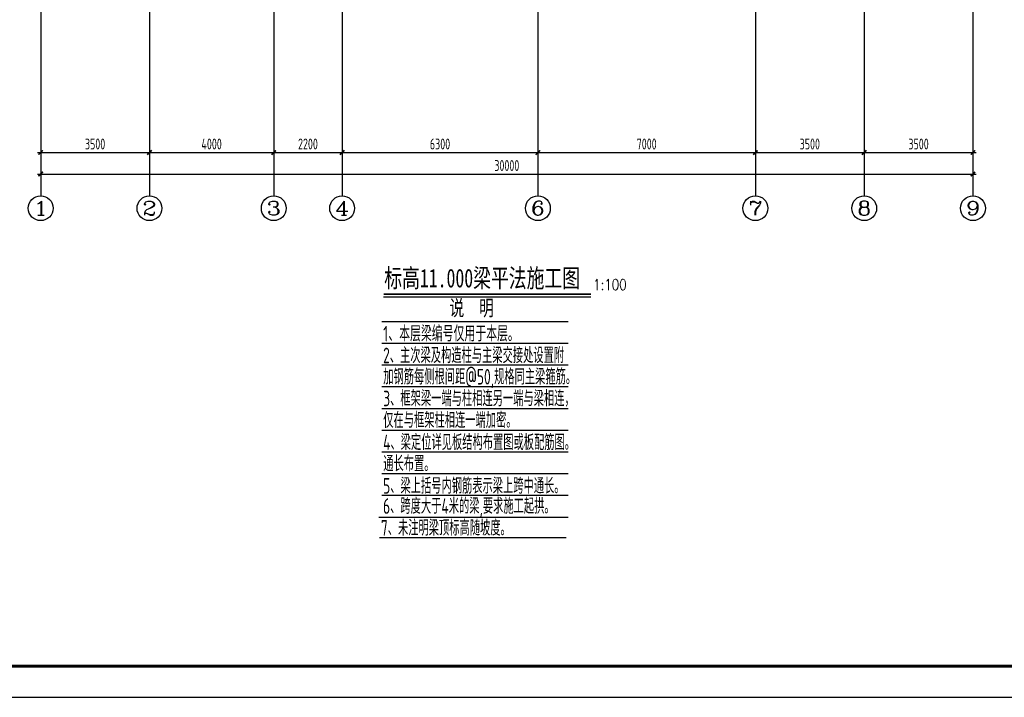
# Model space of a CAD drawing. Extents: x -302077 to 107904, y -9283 to 295706.
# Tile 228 of 256: x -44632 to -12947, y 174909 to 196728. Entities that reach past the tile are written whole.
import ezdxf
from ezdxf.enums import TextEntityAlignment as Align

# ---------------------------------------------------------------- set-up
doc = ezdxf.new("R2010")
doc.units = 0
doc.header["$LTSCALE"] = 500
doc.header["$MEASUREMENT"] = 0
doc.layers.get('0').update_dxf_attribs({"linetype": 'CONTINUOUS'})
doc.layers.get('Defpoints').update_dxf_attribs({"linetype": 'CONTINUOUS'})
for name, color, linetype in [('AXIS', 3, 'CONTINUOUS'), ('AXIS_TEXT', 7, 'CONTINUOUS'), ('PUB_DIM', 3, 'CONTINUOUS'), ('PUB_TITLE', 4, 'CONTINUOUS'), ('TEXT', 7, 'CONTINUOUS'), ('图名层', 13, 'CONTINUOUS'), ('浅辅助线', 8, 'CONTINUOUS')]:
    doc.layers.add(name, color=color, linetype=linetype)
doc.styles.add('_TCH_AXIS', font='COMPLEX', dxfattribs={"bigfont": 'GBCBIG'})
doc.styles.add('COMPLEX', font='COMPLEX')
doc.styles.add('DIM_FONT', font='SIMPLEX.shx', dxfattribs={"width": 0.8})
doc.styles.add('HTHZ', font='simhei.ttf', dxfattribs={"width": 0.7, "height": 600})
doc.styles.add('TSSD_Dimension', font='tssdeng.shx', dxfattribs={"width": 0.7, "bigfont": 'hztxt.shx'})
doc.styles.add('TSSD_Rein', font='tssdeng.shx', dxfattribs={"width": 0.7, "bigfont": 'hztxt.shx'})
doc.dimstyles.new('TSSD_100_100', dxfattribs={"dimtxt": 350, "dimasz": 100, "dimexe": 100, "dimexo": 250, "dimgap": 100, "dimtad": 1, "dimdec": 0, "dimzin": 0, "dimdsep": 46, "dimtxsty": 'TSSD_Dimension', "dimblk": 'ARCHTICK', "dimblk1": 'ARCHTICK', "dimblk2": 'ARCHTICK', "dimcen": 0, "dimdle": 100, "dimclrt": 7, "dimadec": 0, "dimazin": 0, "dimtfac": 1, "dimtdec": 0, "dimtix": 1, "dimtmove": 2, "dimatfit": 3, "dimfxl": 1, "dimtolj": 1, "dimtzin": 0, "dimarcsym": 0})

# ---------------------------------------------------------------- blocks, each defined once
blk = doc.blocks.new('wrtgtg')
at = {"layer": 'PUB_TITLE'}
blk.add_lwpolyline([(-75296, -5841), (8804, -5841), (8804, 53559), (-75296, 53559)], close=True, dxfattribs=at)
at = {"layer": 'PUB_TITLE', "const_width": 100}
blk.add_lwpolyline([(-72796, -4841), (7804, -4841), (7804, 52559), (-72796, 52559)], close=True, dxfattribs=at)
blk = doc.blocks.new('_ArchTick')
at = {"color": 0, "linetype": 'ByBlock', "const_width": 0.5}
blk.add_lwpolyline([(-0.71, -0.71), (0.71, 0.71)], dxfattribs=at)
blk = doc.blocks.new('*D780')
at = {"layer": 'AXIS', "color": 0, "lineweight": -2}
for p, q in [((-44785, 91353), (-44785, 88203)), ((-14785, 91353), (-14785, 88203)), ((-44885, 88303), (-14685, 88303))]:
    blk.add_line(p, q, dxfattribs=at)
at = {"layer": 'Defpoints', "color": 0}
for p in [(-44785, 91603), (-14785, 91603), (-14785, 88303)]:
    blk.add_point(p, dxfattribs=at)
at = {"layer": 'AXIS', "color": 0, "lineweight": -2, "xscale": 100, "yscale": 100, "zscale": 100, "rotation": 180}
blk.add_blockref('_ArchTick', (-44785, 88303), dxfattribs=at)
at = {"layer": 'AXIS', "color": 0, "lineweight": -2, "xscale": 100, "yscale": 100, "zscale": 100}
blk.add_blockref('_ArchTick', (-14785, 88303), dxfattribs=at)
at = {"layer": 'AXIS', "color": 7, "insert": (-29785, 88578), "char_height": 350, "attachment_point": 5, "style": 'TSSD_Dimension'}
blk.add_mtext('\\A1;30000', dxfattribs=at)
blk = doc.blocks.new('*D781')
at = {"layer": 'Defpoints', "color": 0}
for p in [(-44785, 91603), (-41285, 91603), (-41285, 88996)]:
    blk.add_point(p, dxfattribs=at)
at = {"layer": 'PUB_DIM', "color": 0, "lineweight": -2}
for p, q in [((-44785, 91353), (-44785, 88896)), ((-41285, 91353), (-41285, 88896)), ((-44885, 88996), (-41185, 88996))]:
    blk.add_line(p, q, dxfattribs=at)
at = {"layer": 'PUB_DIM', "color": 0, "lineweight": -2, "xscale": 100, "yscale": 100, "zscale": 100, "rotation": 180}
blk.add_blockref('_ArchTick', (-44785, 88996), dxfattribs=at)
at = {"layer": 'PUB_DIM', "color": 0, "lineweight": -2, "xscale": 100, "yscale": 100, "zscale": 100}
blk.add_blockref('_ArchTick', (-41285, 88996), dxfattribs=at)
at = {"layer": 'PUB_DIM', "color": 7, "insert": (-43035, 89271), "char_height": 350, "attachment_point": 5, "style": 'TSSD_Dimension'}
blk.add_mtext('\\A1;3500', dxfattribs=at)
blk = doc.blocks.new('*D782')
at = {"layer": 'Defpoints', "color": 0}
for p in [(-41285, 91603), (-37285, 91603), (-37285, 88996)]:
    blk.add_point(p, dxfattribs=at)
at = {"layer": 'PUB_DIM', "color": 0, "lineweight": -2}
for p, q in [((-41285, 91353), (-41285, 88896)), ((-37285, 91353), (-37285, 88896)), ((-41385, 88996), (-37185, 88996))]:
    blk.add_line(p, q, dxfattribs=at)
at = {"layer": 'PUB_DIM', "color": 0, "lineweight": -2, "xscale": 100, "yscale": 100, "zscale": 100, "rotation": 180}
blk.add_blockref('_ArchTick', (-41285, 88996), dxfattribs=at)
at = {"layer": 'PUB_DIM', "color": 0, "lineweight": -2, "xscale": 100, "yscale": 100, "zscale": 100}
blk.add_blockref('_ArchTick', (-37285, 88996), dxfattribs=at)
at = {"layer": 'PUB_DIM', "color": 7, "insert": (-39285, 89271), "char_height": 350, "attachment_point": 5, "style": 'TSSD_Dimension'}
blk.add_mtext('\\A1;4000', dxfattribs=at)
blk = doc.blocks.new('*D783')
at = {"layer": 'Defpoints', "color": 0}
for p in [(-37285, 91603), (-35085, 91603), (-35085, 88996)]:
    blk.add_point(p, dxfattribs=at)
at = {"layer": 'PUB_DIM', "color": 0, "lineweight": -2}
for p, q in [((-37285, 91353), (-37285, 88896)), ((-35085, 91353), (-35085, 88896)), ((-37385, 88996), (-34985, 88996))]:
    blk.add_line(p, q, dxfattribs=at)
at = {"layer": 'PUB_DIM', "color": 0, "lineweight": -2, "xscale": 100, "yscale": 100, "zscale": 100, "rotation": 180}
blk.add_blockref('_ArchTick', (-37285, 88996), dxfattribs=at)
at = {"layer": 'PUB_DIM', "color": 0, "lineweight": -2, "xscale": 100, "yscale": 100, "zscale": 100}
blk.add_blockref('_ArchTick', (-35085, 88996), dxfattribs=at)
at = {"layer": 'PUB_DIM', "color": 7, "insert": (-36185, 89271), "char_height": 350, "attachment_point": 5, "style": 'TSSD_Dimension'}
blk.add_mtext('\\A1;2200', dxfattribs=at)
blk = doc.blocks.new('*D784')
at = {"layer": 'Defpoints', "color": 0}
for p in [(-35085, 91603), (-28785, 91603), (-28785, 88996)]:
    blk.add_point(p, dxfattribs=at)
at = {"layer": 'PUB_DIM', "color": 0, "lineweight": -2}
for p, q in [((-35085, 91353), (-35085, 88896)), ((-28785, 91353), (-28785, 88896)), ((-35185, 88996), (-28685, 88996))]:
    blk.add_line(p, q, dxfattribs=at)
at = {"layer": 'PUB_DIM', "color": 0, "lineweight": -2, "xscale": 100, "yscale": 100, "zscale": 100, "rotation": 180}
blk.add_blockref('_ArchTick', (-35085, 88996), dxfattribs=at)
at = {"layer": 'PUB_DIM', "color": 0, "lineweight": -2, "xscale": 100, "yscale": 100, "zscale": 100}
blk.add_blockref('_ArchTick', (-28785, 88996), dxfattribs=at)
at = {"layer": 'PUB_DIM', "color": 7, "insert": (-31935, 89271), "char_height": 350, "attachment_point": 5, "style": 'TSSD_Dimension'}
blk.add_mtext('\\A1;6300', dxfattribs=at)
blk = doc.blocks.new('*D785')
at = {"layer": 'Defpoints', "color": 0}
for p in [(-28785, 91603), (-21785, 91603), (-21785, 88996)]:
    blk.add_point(p, dxfattribs=at)
at = {"layer": 'PUB_DIM', "color": 0, "lineweight": -2}
for p, q in [((-28785, 91353), (-28785, 88896)), ((-21785, 91353), (-21785, 88896)), ((-28885, 88996), (-21685, 88996))]:
    blk.add_line(p, q, dxfattribs=at)
at = {"layer": 'PUB_DIM', "color": 0, "lineweight": -2, "xscale": 100, "yscale": 100, "zscale": 100, "rotation": 180}
blk.add_blockref('_ArchTick', (-28785, 88996), dxfattribs=at)
at = {"layer": 'PUB_DIM', "color": 0, "lineweight": -2, "xscale": 100, "yscale": 100, "zscale": 100}
blk.add_blockref('_ArchTick', (-21785, 88996), dxfattribs=at)
at = {"layer": 'PUB_DIM', "color": 7, "insert": (-25285, 89271), "char_height": 350, "attachment_point": 5, "style": 'TSSD_Dimension'}
blk.add_mtext('\\A1;7000', dxfattribs=at)
blk = doc.blocks.new('*D786')
at = {"layer": 'Defpoints', "color": 0}
for p in [(-21785, 91603), (-18285, 91603), (-18285, 88996)]:
    blk.add_point(p, dxfattribs=at)
at = {"layer": 'PUB_DIM', "color": 0, "lineweight": -2}
for p, q in [((-21785, 91353), (-21785, 88896)), ((-18285, 91353), (-18285, 88896)), ((-21885, 88996), (-18185, 88996))]:
    blk.add_line(p, q, dxfattribs=at)
at = {"layer": 'PUB_DIM', "color": 0, "lineweight": -2, "xscale": 100, "yscale": 100, "zscale": 100, "rotation": 180}
blk.add_blockref('_ArchTick', (-21785, 88996), dxfattribs=at)
at = {"layer": 'PUB_DIM', "color": 0, "lineweight": -2, "xscale": 100, "yscale": 100, "zscale": 100}
blk.add_blockref('_ArchTick', (-18285, 88996), dxfattribs=at)
at = {"layer": 'PUB_DIM', "color": 7, "insert": (-20035, 89271), "char_height": 350, "attachment_point": 5, "style": 'TSSD_Dimension'}
blk.add_mtext('\\A1;3500', dxfattribs=at)
blk = doc.blocks.new('*D787')
at = {"layer": 'Defpoints', "color": 0}
for p in [(-18285, 91603), (-14785, 91603), (-14785, 88996)]:
    blk.add_point(p, dxfattribs=at)
at = {"layer": 'PUB_DIM', "color": 0, "lineweight": -2}
for p, q in [((-18285, 91353), (-18285, 88896)), ((-14785, 91353), (-14785, 88896)), ((-18385, 88996), (-14685, 88996))]:
    blk.add_line(p, q, dxfattribs=at)
at = {"layer": 'PUB_DIM', "color": 0, "lineweight": -2, "xscale": 100, "yscale": 100, "zscale": 100, "rotation": 180}
blk.add_blockref('_ArchTick', (-18285, 88996), dxfattribs=at)
at = {"layer": 'PUB_DIM', "color": 0, "lineweight": -2, "xscale": 100, "yscale": 100, "zscale": 100}
blk.add_blockref('_ArchTick', (-14785, 88996), dxfattribs=at)
at = {"layer": 'PUB_DIM', "color": 7, "insert": (-16535, 89271), "char_height": 350, "attachment_point": 5, "style": 'TSSD_Dimension'}
blk.add_mtext('\\A1;3500', dxfattribs=at)
blk = doc.blocks.new('_AXISO')
blk.add_circle((0, 0), 0.5)
at = {"layer": 'AXIS_TEXT', "style": 'COMPLEX', "width": 1.041667}
blk.add_attdef('A', text='', height=0.56, dxfattribs=at).set_placement((-0.25, -0.28), (0.25, -0.28), align=Align.FIT)
blk = doc.blocks.new('zw')
at = {"layer": 'AXIS', "color": 250}
for p, q in [((-44784.9, 122803), (-44784.9, 91603)), ((-41284.9, 122803), (-41284.9, 91603)), ((-37284.9, 122803), (-37284.9, 91603)), ((-28784.9, 122803), (-28784.9, 91603)), ((-21784.9, 122803), (-21784.9, 91603)), ((-18284.9, 122803), (-18284.9, 91603)), ((-14784.9, 122803), (-14784.9, 91603)), ((-35084.9, 112394.7), (-35084.9, 91603))]:
    blk.add_line(p, q, dxfattribs=at)
at = {"layer": 'AXIS'}
for p, q in [((-44784.9, 91603), (-44784.9, 87603)), ((-41284.9, 91603), (-41284.9, 87603)), ((-37284.9, 91603), (-37284.9, 87603)), ((-35084.9, 91603), (-35084.9, 87603)), ((-28784.9, 91603), (-28784.9, 87603)), ((-21784.9, 91603), (-21784.9, 87603)), ((-18284.9, 91603), (-18284.9, 87603)), ((-14784.9, 91603), (-14784.9, 87603))]:
    blk.add_line(p, q, dxfattribs=at)
ref = blk.add_blockref('_AXISO', (-44784.9, 87203), dxfattribs=dict(at, xscale=800, yscale=800, zscale=800))
ref.add_attrib('A', '1', dxfattribs={"layer": 'AXIS_TEXT', "height": 452.5, "style": '_TCH_AXIS', "width": 2.333333}).set_placement((-45011.1, 86976.7), (-44558.6, 86976.7), align=Align.FIT)
ref = blk.add_blockref('_AXISO', (-41284.9, 87203), dxfattribs=dict(at, xscale=800, yscale=800, zscale=800))
ref.add_attrib('A', '2', dxfattribs={"layer": 'AXIS_TEXT', "height": 452.5, "style": '_TCH_AXIS', "width": 1.5}).set_placement((-41511.1, 86976.7), (-41058.6, 86976.7), align=Align.FIT)
ref = blk.add_blockref('_AXISO', (-37284.9, 87203), dxfattribs=dict(at, xscale=800, yscale=800, zscale=800))
ref.add_attrib('A', '3', dxfattribs={"layer": 'AXIS_TEXT', "height": 452.5, "style": '_TCH_AXIS', "width": 1.5}).set_placement((-37511.1, 86976.7), (-37058.6, 86976.7), align=Align.FIT)
ref = blk.add_blockref('_AXISO', (-35084.9, 87203), dxfattribs=dict(at, xscale=800, yscale=800, zscale=800))
ref.add_attrib('A', '4', dxfattribs={"layer": 'AXIS_TEXT', "height": 452.5, "style": '_TCH_AXIS', "width": 1.3125}).set_placement((-35311.1, 86976.7), (-34858.6, 86976.7), align=Align.FIT)
ref = blk.add_blockref('_AXISO', (-28784.9, 87203), dxfattribs=dict(at, xscale=800, yscale=800, zscale=800))
ref.add_attrib('A', '6', dxfattribs={"layer": 'AXIS_TEXT', "height": 452.5, "style": '_TCH_AXIS', "width": 1.5}).set_placement((-29011.1, 86976.7), (-28558.6, 86976.7), align=Align.FIT)
ref = blk.add_blockref('_AXISO', (-21784.9, 87203), dxfattribs=dict(at, xscale=800, yscale=800, zscale=800))
ref.add_attrib('A', '7', dxfattribs={"layer": 'AXIS_TEXT', "height": 452.5, "style": '_TCH_AXIS', "width": 1.5}).set_placement((-22011.1, 86976.7), (-21558.6, 86976.7), align=Align.FIT)
ref = blk.add_blockref('_AXISO', (-18284.9, 87203), dxfattribs=dict(at, xscale=800, yscale=800, zscale=800))
ref.add_attrib('A', '8', dxfattribs={"layer": 'AXIS_TEXT', "height": 452.5, "style": '_TCH_AXIS', "width": 1.5}).set_placement((-18511.1, 86976.7), (-18058.6, 86976.7), align=Align.FIT)
ref = blk.add_blockref('_AXISO', (-14784.9, 87203), dxfattribs=dict(at, xscale=800, yscale=800, zscale=800))
ref.add_attrib('A', '9', dxfattribs={"layer": 'AXIS_TEXT', "height": 452.5, "style": '_TCH_AXIS', "width": 1.5}).set_placement((-15011.1, 86976.7), (-14558.6, 86976.7), align=Align.FIT)
dim = blk.add_aligned_dim(p1=(-44784.9, 91603), p2=(-14784.9, 91603), distance=-3300, dimstyle='TSSD_100_100', dxfattribs=at)
dim.commit()
dim.dimension.update_dxf_attribs({"geometry": '*D780', "text_midpoint": (-29784.9, 88578)})
at = {"layer": 'PUB_DIM'}
for p1, p2, picture, middle in [((-44784.9, 91603), (-41284.9, 91603), '*D781', (-43034.9, 89271.2)), ((-41284.9, 91603), (-37284.9, 91603), '*D782', (-39284.9, 89271.2)), ((-37284.9, 91603), (-35084.9, 91603), '*D783', (-36184.9, 89271.2)), ((-35084.9, 91603), (-28784.9, 91603), '*D784', (-31934.9, 89271.2)), ((-28784.9, 91603), (-21784.9, 91603), '*D785', (-25284.9, 89271.2)), ((-21784.9, 91603), (-18284.9, 91603), '*D786', (-20034.9, 89271.2)), ((-18284.9, 91603), (-14784.9, 91603), '*D787', (-16534.9, 89271.2))]:
    dim = blk.add_aligned_dim(p1=p1, p2=p2, distance=-2606.8, dimstyle='TSSD_100_100', dxfattribs=at)
    dim.commit()
    dim.dimension.update_dxf_attribs({"geometry": picture, "text_midpoint": middle})

msp = doc.modelspace()

# ---------------------------------------------------------------- linework, layer by layer
at = {"layer": '图名层'}
msp.add_line((-32924.063, 187808.121), (-26250.42, 187808.121), dxfattribs=at)
at = {"layer": '图名层', "const_width": 50}
msp.add_lwpolyline([(-32924.063, 187891.467), (-26250.42, 187891.467)], dxfattribs=at)
at = {"layer": '浅辅助线', "ltscale": 0.5}
for p, q in [((-32980.229, 187012.782), (-26979.479, 187012.782)), ((-32980.229, 187012.782), (-26979.479, 187012.782)), ((-32979.829, 187012.782), (-26979.079, 187012.782)), ((-32979.829, 187012.782), (-26979.079, 187012.782)), ((-32979.829, 187012.782), (-26979.079, 187012.782)), ((-32979.829, 186312.782), (-26979.079, 186312.782)), ((-32979.829, 185612.782), (-26979.079, 185612.782)), ((-32979.829, 185612.782), (-26979.079, 185612.782)), ((-32979.829, 185612.782), (-26979.079, 185612.782)), ((-32979.829, 185612.782), (-26979.079, 185612.782)), ((-32979.829, 184912.782), (-26979.079, 184912.782)), ((-32979.829, 184212.782), (-26979.079, 184212.782)), ((-32979.829, 183512.782), (-26979.079, 183512.782)), ((-32979.829, 182812.782), (-26979.079, 182812.782)), ((-32979.829, 182112.782), (-26979.079, 182112.782)), ((-32979.829, 181412.782), (-26979.079, 181412.782)), ((-33078.462, 180712.782), (-27077.712, 180712.782)), ((-33078.461, 180712.782), (-27077.311, 180712.782)), ((-33078.461, 180712.782), (-27077.711, 180712.782)), ((-33078.461, 180712.782), (-27077.311, 180712.782)), ((-33076.912, 180712.782), (-27075.762, 180712.782)), ((-33076.912, 180712.782), (-26979.079, 180712.782)), ((-33050.445, 180059.374), (-27049.695, 180059.374))]:
    msp.add_line(p, q, dxfattribs=at)

# ---------------------------------------------------------------- block references
msp.add_blockref('wrtgtg', (7462.635, 180749.881))
at = {"layer": 'PUB_DIM'}
msp.add_blockref('zw', (828.635, 103454.336), dxfattribs=at)

# ---------------------------------------------------------------- texts
at = {"layer": 'TEXT', "style": 'TSSD_Rein'}
for s, width, p in [('1、本层梁编号仅用于本层。', 0.7, (-32937.638, 186367.468)), ('2、主次梁及构造柱与主梁交接处设置附', 0.66, (-32937.638, 185667.468)), ('加钢筋每侧根间距@50,规格同主梁箍筋。', 0.66, (-32932.919, 184980.669)), ('3、框架梁一端与柱相连另一端与梁相连，', 0.66, (-32932.919, 184280.669)), ('仅在与框架柱相连一端加密。', 0.66, (-32932.919, 183580.669)), ('4、梁定位详见板结构布置图或板配筋图。', 0.66, (-32937.638, 182867.468)), ('通长布置。', 0.66, (-32932.919, 182180.669)), ('5、梁上括号内钢筋表示梁上跨中通长。', 0.66, (-32937.638, 181467.468)), ('6、跨度大于4米的梁,要求施工起拱。', 0.66, (-32939.506, 180817.7)), ('7、未注明梁顶标高随坡度。', 0.66, (-33008.253, 180114.06))]:
    msp.add_text(s, height=500, dxfattribs=dict(at, width=width)).set_placement(p)
at = {"layer": '图名层'}
for s, height, style, width, p in [('标高11.000梁平法施工图', 600, 'HTHZ', 0.7, (-32899.459, 188107.247)), ('1:100', 350, 'DIM_FONT', 0.8, (-26180.52, 188021.971)), ('说  明', 500, 'HTHZ', 0.7, (-30804.486, 187197.575))]:
    msp.add_text(s, height=height, dxfattribs=dict(at, style=style, width=width)).set_placement(p)

doc.saveas('drawing.dxf')
